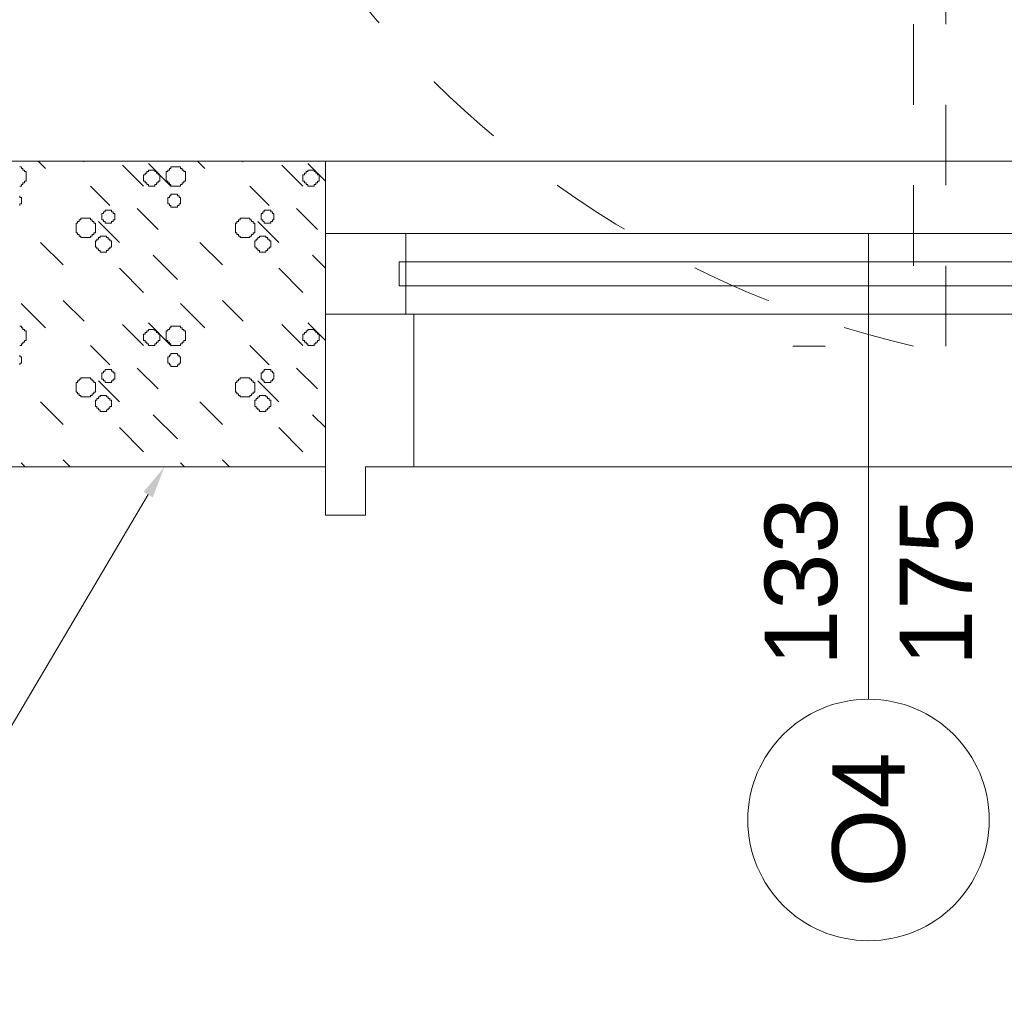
# Model space of a CAD drawing. Header units: millimetres. Extents: x -2274 to 12297, y -16157 to 26321.
# Tile 86 of 256: x -1888 to -1766, y -3863 to -3741. Entities that reach past the tile are written whole.
import ezdxf
from ezdxf.enums import TextEntityAlignment as Align

# ---------------------------------------------------------------- set-up
doc = ezdxf.new("R2010")
doc.units = ezdxf.units.MM
doc.linetypes.add('4002', pattern=[2, 1, -1])
for name, color, linetype in [('- niebieska cienka - izolacja', 120, 'Continuous'), ('- niebieska gruba', 161, 'Continuous'), ('PROJEKTOWANE', 5, 'Continuous')]:
    doc.layers.add(name, color=color, linetype=linetype)
doc.layers.add('DO USU', color=7, linetype='Continuous', true_color=0x969696)
doc.styles.add('ARIAL', font='arial.ttf', dxfattribs={"height": 0.5})

msp = doc.modelspace()

# ---------------------------------------------------------------- linework, layer by layer
at = {"layer": '- niebieska cienka - izolacja', "color": 253, "linetype": 'Continuous', "lineweight": 13}
for p, q in [((-1885.71, -3759), (-1884.8, -3759.91)), ((-1885.71, -3759), (-1884.8, -3759.91)), ((-1880.11, -3759), (-1880, -3759.11)), ((-1880.11, -3759), (-1880, -3759.11)), ((-1872, -3759.31), (-1869.2, -3762.11)), ((-1872, -3759.31), (-1869.2, -3762.11)), ((-1865.91, -3759), (-1865, -3759.91)), ((-1865.91, -3759), (-1865, -3759.91)), ((-1860.31, -3759), (-1860.2, -3759.11)), ((-1860.31, -3759), (-1860.2, -3759.11)), ((-1852.2, -3759.31), (-1850, -3761.51)), ((-1852.2, -3759.31), (-1850, -3761.51)), ((-1887.99, -3759.71), (-1887.79, -3759.71)), ((-1887.79, -3759.91), (-1887.79, -3759.71)), ((-1887.79, -3759.91), (-1887.59, -3759.91)), ((-1887.59, -3760.11), (-1887.59, -3759.91)), ((-1887.59, -3760.11), (-1887.39, -3760.11)), ((-1887.39, -3760.31), (-1887.39, -3760.11)), ((-1887.39, -3760.31), (-1887.19, -3760.31)), ((-1887.19, -3760.51), (-1887.19, -3760.31)), ((-1887.19, -3760.71), (-1887.19, -3760.51)), ((-1875.2, -3759.51), (-1872.6, -3762.11)), ((-1875.2, -3759.51), (-1872.6, -3762.11)), ((-1872.39, -3760.71), (-1872.39, -3760.51)), ((-1872.39, -3760.51), (-1872.19, -3760.51)), ((-1872.19, -3760.31), (-1871.99, -3760.31)), ((-1872.19, -3760.51), (-1872.19, -3760.31)), ((-1871.99, -3760.11), (-1871.79, -3760.11)), ((-1871.99, -3760.31), (-1871.99, -3760.11)), ((-1871.79, -3760.11), (-1871.59, -3760.11)), ((-1871.59, -3760.11), (-1871.39, -3760.11)), ((-1871.39, -3760.11), (-1871.19, -3760.11)), ((-1871.19, -3760.31), (-1871.19, -3760.11)), ((-1871.19, -3760.31), (-1870.99, -3760.31)), ((-1870.99, -3760.51), (-1870.99, -3760.31)), ((-1870.99, -3760.51), (-1870.79, -3760.51)), ((-1870.79, -3760.71), (-1870.79, -3760.51)), ((-1869.79, -3760.51), (-1869.79, -3760.31)), ((-1869.79, -3760.31), (-1869.59, -3760.31)), ((-1869.79, -3760.71), (-1869.79, -3760.51)), ((-1869.59, -3760.31), (-1869.59, -3760.11)), ((-1869.59, -3760.11), (-1869.39, -3760.11)), ((-1869.39, -3760.11), (-1869.39, -3759.91)), ((-1869.39, -3759.91), (-1869.19, -3759.91)), ((-1869.19, -3759.91), (-1869.19, -3759.71)), ((-1869.19, -3759.71), (-1868.99, -3759.71)), ((-1868.99, -3759.71), (-1868.79, -3759.71)), ((-1868.79, -3759.71), (-1868.59, -3759.71)), ((-1868.59, -3759.71), (-1868.39, -3759.71)), ((-1868.39, -3759.71), (-1868.19, -3759.71)), ((-1868.19, -3759.71), (-1867.99, -3759.71)), ((-1867.99, -3759.91), (-1867.99, -3759.71)), ((-1867.99, -3759.91), (-1867.79, -3759.91)), ((-1867.79, -3760.11), (-1867.79, -3759.91)), ((-1867.79, -3760.11), (-1867.59, -3760.11)), ((-1867.59, -3760.31), (-1867.59, -3760.11)), ((-1867.59, -3760.31), (-1867.39, -3760.31)), ((-1867.39, -3760.51), (-1867.39, -3760.31)), ((-1867.39, -3760.71), (-1867.39, -3760.51)), ((-1855.4, -3759.51), (-1852.8, -3762.11)), ((-1855.4, -3759.51), (-1852.8, -3762.11)), ((-1852.59, -3760.71), (-1852.59, -3760.51)), ((-1852.59, -3760.51), (-1852.39, -3760.51)), ((-1852.39, -3760.31), (-1852.19, -3760.31)), ((-1852.39, -3760.51), (-1852.39, -3760.31)), ((-1852.19, -3760.11), (-1851.99, -3760.11)), ((-1852.19, -3760.31), (-1852.19, -3760.11)), ((-1851.99, -3760.11), (-1851.79, -3760.11)), ((-1851.79, -3760.11), (-1851.59, -3760.11)), ((-1851.59, -3760.11), (-1851.39, -3760.11)), ((-1851.39, -3760.31), (-1851.39, -3760.11)), ((-1851.39, -3760.31), (-1851.19, -3760.31)), ((-1851.19, -3760.51), (-1851.19, -3760.31)), ((-1851.19, -3760.51), (-1850.99, -3760.51)), ((-1850.99, -3760.71), (-1850.99, -3760.51)), ((-1887.59, -3761.71), (-1887.39, -3761.71)), ((-1887.59, -3761.91), (-1887.59, -3761.71)), ((-1887.39, -3761.51), (-1887.19, -3761.51)), ((-1887.39, -3761.71), (-1887.39, -3761.51)), ((-1887.19, -3760.91), (-1887.19, -3760.71)), ((-1887.19, -3761.11), (-1887.19, -3760.91)), ((-1887.19, -3761.31), (-1887.19, -3761.11)), ((-1887.19, -3761.51), (-1887.19, -3761.31)), ((-1872.59, -3760.71), (-1872.39, -3760.71)), ((-1872.59, -3760.91), (-1872.59, -3760.71)), ((-1872.59, -3761.11), (-1872.59, -3760.91)), ((-1872.59, -3761.31), (-1872.59, -3761.11)), ((-1872.59, -3761.51), (-1872.59, -3761.31)), ((-1872.59, -3761.51), (-1872.39, -3761.51)), ((-1872.39, -3761.71), (-1872.39, -3761.51)), ((-1872.39, -3761.71), (-1872.19, -3761.71)), ((-1872.19, -3761.91), (-1872.19, -3761.71)), ((-1870.99, -3761.91), (-1870.99, -3761.71)), ((-1870.99, -3761.71), (-1870.79, -3761.71)), ((-1870.79, -3760.71), (-1870.59, -3760.71)), ((-1870.79, -3761.71), (-1870.79, -3761.51)), ((-1870.79, -3761.51), (-1870.59, -3761.51)), ((-1870.59, -3760.91), (-1870.59, -3760.71)), ((-1870.59, -3761.11), (-1870.59, -3760.91)), ((-1870.59, -3761.31), (-1870.59, -3761.11)), ((-1870.59, -3761.51), (-1870.59, -3761.31)), ((-1869.79, -3760.91), (-1869.79, -3760.71)), ((-1869.79, -3761.11), (-1869.79, -3760.91)), ((-1869.79, -3761.31), (-1869.79, -3761.11)), ((-1869.79, -3761.51), (-1869.79, -3761.31)), ((-1869.79, -3761.51), (-1869.59, -3761.51)), ((-1869.59, -3761.71), (-1869.59, -3761.51)), ((-1869.59, -3761.71), (-1869.39, -3761.71)), ((-1869.39, -3761.91), (-1869.39, -3761.71)), ((-1867.79, -3761.71), (-1867.59, -3761.71)), ((-1867.79, -3761.91), (-1867.79, -3761.71)), ((-1867.59, -3761.51), (-1867.39, -3761.51)), ((-1867.59, -3761.71), (-1867.59, -3761.51)), ((-1867.39, -3760.91), (-1867.39, -3760.71)), ((-1867.39, -3761.11), (-1867.39, -3760.91)), ((-1867.39, -3761.31), (-1867.39, -3761.11)), ((-1867.39, -3761.51), (-1867.39, -3761.31)), ((-1852.79, -3760.71), (-1852.59, -3760.71)), ((-1852.79, -3760.91), (-1852.79, -3760.71)), ((-1852.79, -3761.11), (-1852.79, -3760.91)), ((-1852.79, -3761.31), (-1852.79, -3761.11)), ((-1852.79, -3761.51), (-1852.79, -3761.31)), ((-1852.79, -3761.51), (-1852.59, -3761.51)), ((-1852.59, -3761.71), (-1852.59, -3761.51)), ((-1852.59, -3761.71), (-1852.39, -3761.71)), ((-1852.39, -3761.91), (-1852.39, -3761.71)), ((-1851.19, -3761.91), (-1851.19, -3761.71)), ((-1851.19, -3761.71), (-1850.99, -3761.71)), ((-1850.99, -3760.71), (-1850.79, -3760.71)), ((-1850.99, -3761.71), (-1850.99, -3761.51)), ((-1850.99, -3761.51), (-1850.79, -3761.51)), ((-1850.79, -3760.91), (-1850.79, -3760.71)), ((-1850.79, -3761.11), (-1850.79, -3760.91)), ((-1850.79, -3761.31), (-1850.79, -3761.11)), ((-1850.79, -3761.51), (-1850.79, -3761.31)), ((-1887.99, -3762.11), (-1887.79, -3762.11)), ((-1887.79, -3761.91), (-1887.59, -3761.91)), ((-1887.79, -3762.11), (-1887.79, -3761.91)), ((-1879.2, -3762.11), (-1876.8, -3764.51)), ((-1879.2, -3762.11), (-1876.8, -3764.51)), ((-1872.19, -3761.91), (-1871.99, -3761.91)), ((-1871.99, -3762.11), (-1871.99, -3761.91)), ((-1871.99, -3762.11), (-1871.79, -3762.11)), ((-1871.79, -3762.11), (-1871.59, -3762.11)), ((-1871.59, -3762.11), (-1871.39, -3762.11)), ((-1871.39, -3762.11), (-1871.19, -3762.11)), ((-1871.19, -3762.11), (-1871.19, -3761.91)), ((-1871.19, -3761.91), (-1870.99, -3761.91)), ((-1869.39, -3761.91), (-1869.19, -3761.91)), ((-1869.19, -3762.11), (-1869.19, -3761.91)), ((-1869.19, -3762.11), (-1868.99, -3762.11)), ((-1868.99, -3762.11), (-1868.79, -3762.11)), ((-1868.79, -3762.11), (-1868.59, -3762.11)), ((-1868.59, -3762.11), (-1868.39, -3762.11)), ((-1868.39, -3762.11), (-1868.19, -3762.11)), ((-1868.19, -3762.11), (-1867.99, -3762.11)), ((-1867.99, -3761.91), (-1867.79, -3761.91)), ((-1867.99, -3762.11), (-1867.99, -3761.91)), ((-1859.4, -3762.11), (-1857, -3764.51)), ((-1859.4, -3762.11), (-1857, -3764.51)), ((-1852.39, -3761.91), (-1852.19, -3761.91)), ((-1852.19, -3762.11), (-1852.19, -3761.91)), ((-1852.19, -3762.11), (-1851.99, -3762.11)), ((-1851.99, -3762.11), (-1851.79, -3762.11)), ((-1851.79, -3762.11), (-1851.59, -3762.11)), ((-1851.59, -3762.11), (-1851.39, -3762.11)), ((-1851.39, -3762.11), (-1851.39, -3761.91)), ((-1851.39, -3761.91), (-1851.19, -3761.91)), ((-1887.99, -3763.51), (-1887.99, -3763.31)), ((-1887.99, -3763.51), (-1887.79, -3763.51)), ((-1887.79, -3763.71), (-1887.79, -3763.51)), ((-1887.79, -3763.91), (-1887.79, -3763.71)), ((-1887.79, -3764.11), (-1887.79, -3763.91)), ((-1887.79, -3764.31), (-1887.79, -3764.11)), ((-1869.59, -3763.71), (-1869.59, -3763.51)), ((-1869.59, -3763.51), (-1869.39, -3763.51)), ((-1869.59, -3763.91), (-1869.59, -3763.71)), ((-1869.59, -3764.11), (-1869.59, -3763.91)), ((-1869.59, -3764.31), (-1869.59, -3764.11)), ((-1869.39, -3763.31), (-1869.19, -3763.31)), ((-1869.39, -3763.51), (-1869.39, -3763.31)), ((-1869.19, -3763.31), (-1869.19, -3763.11)), ((-1869.19, -3763.11), (-1868.99, -3763.11)), ((-1868.99, -3763.11), (-1868.79, -3763.11)), ((-1868.79, -3763.11), (-1868.59, -3763.11)), ((-1868.59, -3763.11), (-1868.39, -3763.11)), ((-1868.39, -3763.31), (-1868.39, -3763.11)), ((-1868.39, -3763.31), (-1868.19, -3763.31)), ((-1868.19, -3763.51), (-1868.19, -3763.31)), ((-1868.19, -3763.51), (-1867.99, -3763.51)), ((-1867.99, -3763.71), (-1867.99, -3763.51)), ((-1867.99, -3763.91), (-1867.99, -3763.71)), ((-1867.99, -3764.11), (-1867.99, -3763.91)), ((-1867.99, -3764.31), (-1867.99, -3764.11)), ((-1887.99, -3764.31), (-1887.79, -3764.31)), ((-1887.99, -3764.51), (-1887.99, -3764.31)), ((-1877.59, -3765.31), (-1877.39, -3765.31)), ((-1877.59, -3765.51), (-1877.59, -3765.31)), ((-1877.39, -3765.31), (-1877.39, -3765.11)), ((-1877.39, -3765.11), (-1877.19, -3765.11)), ((-1877.19, -3765.11), (-1876.99, -3765.11)), ((-1876.99, -3765.11), (-1876.79, -3765.11)), ((-1876.79, -3765.11), (-1876.59, -3765.11)), ((-1876.59, -3765.31), (-1876.59, -3765.11)), ((-1876.59, -3765.31), (-1876.39, -3765.31)), ((-1876.39, -3765.51), (-1876.39, -3765.31)), ((-1873.4, -3764.91), (-1870.8, -3767.51)), ((-1873.4, -3764.91), (-1870.8, -3767.51)), ((-1869.59, -3764.31), (-1869.39, -3764.31)), ((-1869.39, -3764.51), (-1869.39, -3764.31)), ((-1869.39, -3764.51), (-1869.19, -3764.51)), ((-1869.19, -3764.71), (-1869.19, -3764.51)), ((-1869.19, -3764.71), (-1868.99, -3764.71)), ((-1868.99, -3764.71), (-1868.79, -3764.71)), ((-1868.79, -3764.71), (-1868.59, -3764.71)), ((-1868.59, -3764.71), (-1868.39, -3764.71)), ((-1868.39, -3764.51), (-1868.19, -3764.51)), ((-1868.39, -3764.71), (-1868.39, -3764.51)), ((-1868.19, -3764.31), (-1867.99, -3764.31)), ((-1868.19, -3764.51), (-1868.19, -3764.31)), ((-1857.79, -3765.31), (-1857.59, -3765.31)), ((-1857.79, -3765.51), (-1857.79, -3765.31)), ((-1857.59, -3765.31), (-1857.59, -3765.11)), ((-1857.59, -3765.11), (-1857.39, -3765.11)), ((-1857.39, -3765.11), (-1857.19, -3765.11)), ((-1857.19, -3765.11), (-1856.99, -3765.11)), ((-1856.99, -3765.11), (-1856.79, -3765.11)), ((-1856.79, -3765.31), (-1856.79, -3765.11)), ((-1856.79, -3765.31), (-1856.59, -3765.31)), ((-1856.59, -3765.51), (-1856.59, -3765.31)), ((-1853.6, -3764.91), (-1851, -3767.51)), ((-1853.6, -3764.91), (-1851, -3767.51)), ((-1880.79, -3766.71), (-1880.79, -3766.51)), ((-1880.79, -3766.51), (-1880.59, -3766.51)), ((-1880.59, -3766.51), (-1880.59, -3766.31)), ((-1880.59, -3766.31), (-1880.39, -3766.31)), ((-1880.39, -3766.31), (-1880.39, -3766.11)), ((-1880.39, -3766.11), (-1880.19, -3766.11)), ((-1880.19, -3766.11), (-1879.99, -3766.11)), ((-1879.99, -3766.11), (-1879.79, -3766.11)), ((-1879.79, -3766.11), (-1879.59, -3766.11)), ((-1879.59, -3766.11), (-1879.39, -3766.11)), ((-1879.39, -3766.11), (-1879.19, -3766.11)), ((-1879.19, -3766.31), (-1879.19, -3766.11)), ((-1879.19, -3766.31), (-1878.99, -3766.31)), ((-1878.99, -3766.51), (-1878.99, -3766.31)), ((-1878.99, -3766.51), (-1878.79, -3766.51)), ((-1878.79, -3766.71), (-1878.79, -3766.51)), ((-1878.2, -3766.51), (-1875.6, -3769.11)), ((-1878.2, -3766.51), (-1875.6, -3769.11)), ((-1877.79, -3765.71), (-1877.79, -3765.51)), ((-1877.79, -3765.51), (-1877.59, -3765.51)), ((-1877.79, -3765.91), (-1877.79, -3765.71)), ((-1877.79, -3766.11), (-1877.79, -3765.91)), ((-1877.79, -3766.31), (-1877.79, -3766.11)), ((-1877.79, -3766.31), (-1877.59, -3766.31)), ((-1877.59, -3766.51), (-1877.59, -3766.31)), ((-1877.59, -3766.51), (-1877.39, -3766.51)), ((-1877.39, -3766.71), (-1877.39, -3766.51)), ((-1876.59, -3766.51), (-1876.39, -3766.51)), ((-1876.59, -3766.71), (-1876.59, -3766.51)), ((-1876.39, -3765.51), (-1876.19, -3765.51)), ((-1876.39, -3766.31), (-1876.19, -3766.31)), ((-1876.39, -3766.51), (-1876.39, -3766.31)), ((-1876.19, -3765.71), (-1876.19, -3765.51)), ((-1876.19, -3765.91), (-1876.19, -3765.71)), ((-1876.19, -3766.11), (-1876.19, -3765.91)), ((-1876.19, -3766.31), (-1876.19, -3766.11)), ((-1860.99, -3766.71), (-1860.99, -3766.51)), ((-1860.99, -3766.51), (-1860.79, -3766.51)), ((-1860.79, -3766.51), (-1860.79, -3766.31)), ((-1860.79, -3766.31), (-1860.59, -3766.31)), ((-1860.59, -3766.31), (-1860.59, -3766.11)), ((-1860.59, -3766.11), (-1860.39, -3766.11)), ((-1860.39, -3766.11), (-1860.19, -3766.11)), ((-1860.19, -3766.11), (-1859.99, -3766.11)), ((-1859.99, -3766.11), (-1859.79, -3766.11)), ((-1859.79, -3766.11), (-1859.59, -3766.11)), ((-1859.59, -3766.11), (-1859.39, -3766.11)), ((-1859.39, -3766.31), (-1859.39, -3766.11)), ((-1859.39, -3766.31), (-1859.19, -3766.31)), ((-1859.19, -3766.51), (-1859.19, -3766.31)), ((-1859.19, -3766.51), (-1858.99, -3766.51)), ((-1858.99, -3766.71), (-1858.99, -3766.51)), ((-1858.4, -3766.51), (-1855.8, -3769.11)), ((-1858.4, -3766.51), (-1855.8, -3769.11)), ((-1857.99, -3765.71), (-1857.99, -3765.51)), ((-1857.99, -3765.51), (-1857.79, -3765.51)), ((-1857.99, -3765.91), (-1857.99, -3765.71)), ((-1857.99, -3766.11), (-1857.99, -3765.91)), ((-1857.99, -3766.31), (-1857.99, -3766.11)), ((-1857.99, -3766.31), (-1857.79, -3766.31)), ((-1857.79, -3766.51), (-1857.79, -3766.31)), ((-1857.79, -3766.51), (-1857.59, -3766.51)), ((-1857.59, -3766.71), (-1857.59, -3766.51)), ((-1856.79, -3766.51), (-1856.59, -3766.51)), ((-1856.79, -3766.71), (-1856.79, -3766.51)), ((-1856.59, -3765.51), (-1856.39, -3765.51)), ((-1856.59, -3766.31), (-1856.39, -3766.31)), ((-1856.59, -3766.51), (-1856.59, -3766.31)), ((-1856.39, -3765.71), (-1856.39, -3765.51)), ((-1856.39, -3765.91), (-1856.39, -3765.71)), ((-1856.39, -3766.11), (-1856.39, -3765.91)), ((-1856.39, -3766.31), (-1856.39, -3766.11)), ((-1880.99, -3766.91), (-1880.99, -3766.71)), ((-1880.99, -3766.71), (-1880.79, -3766.71)), ((-1880.99, -3767.11), (-1880.99, -3766.91)), ((-1880.99, -3767.31), (-1880.99, -3767.11)), ((-1880.99, -3767.51), (-1880.99, -3767.31)), ((-1880.99, -3767.71), (-1880.99, -3767.51)), ((-1880.99, -3767.91), (-1880.99, -3767.71)), ((-1880.99, -3767.91), (-1880.79, -3767.91)), ((-1880.79, -3768.11), (-1880.79, -3767.91)), ((-1878.79, -3766.71), (-1878.59, -3766.71)), ((-1878.79, -3767.91), (-1878.59, -3767.91)), ((-1878.79, -3768.11), (-1878.79, -3767.91)), ((-1878.59, -3766.91), (-1878.59, -3766.71)), ((-1878.59, -3767.11), (-1878.59, -3766.91)), ((-1878.59, -3767.31), (-1878.59, -3767.11)), ((-1878.59, -3767.51), (-1878.59, -3767.31)), ((-1878.59, -3767.71), (-1878.59, -3767.51)), ((-1878.59, -3767.91), (-1878.59, -3767.71)), ((-1877.39, -3766.71), (-1877.19, -3766.71)), ((-1877.19, -3766.71), (-1876.99, -3766.71)), ((-1876.99, -3766.71), (-1876.79, -3766.71)), ((-1876.79, -3766.71), (-1876.59, -3766.71)), ((-1861.19, -3766.91), (-1861.19, -3766.71)), ((-1861.19, -3766.71), (-1860.99, -3766.71)), ((-1861.19, -3767.11), (-1861.19, -3766.91)), ((-1861.19, -3767.31), (-1861.19, -3767.11)), ((-1861.19, -3767.51), (-1861.19, -3767.31)), ((-1861.19, -3767.71), (-1861.19, -3767.51)), ((-1861.19, -3767.91), (-1861.19, -3767.71)), ((-1861.19, -3767.91), (-1860.99, -3767.91)), ((-1860.99, -3768.11), (-1860.99, -3767.91)), ((-1858.99, -3766.71), (-1858.79, -3766.71)), ((-1858.99, -3767.91), (-1858.79, -3767.91)), ((-1858.99, -3768.11), (-1858.99, -3767.91)), ((-1858.79, -3766.91), (-1858.79, -3766.71)), ((-1858.79, -3767.11), (-1858.79, -3766.91)), ((-1858.79, -3767.31), (-1858.79, -3767.11)), ((-1858.79, -3767.51), (-1858.79, -3767.31)), ((-1858.79, -3767.71), (-1858.79, -3767.51)), ((-1858.79, -3767.91), (-1858.79, -3767.71)), ((-1857.59, -3766.71), (-1857.39, -3766.71)), ((-1857.39, -3766.71), (-1857.19, -3766.71)), ((-1857.19, -3766.71), (-1856.99, -3766.71)), ((-1856.99, -3766.71), (-1856.79, -3766.71)), ((-1885.4, -3769.11), (-1882.6, -3771.91)), ((-1885.4, -3769.11), (-1882.6, -3771.91)), ((-1880.79, -3768.11), (-1880.59, -3768.11)), ((-1880.59, -3768.31), (-1880.59, -3768.11)), ((-1880.59, -3768.31), (-1880.39, -3768.31)), ((-1880.39, -3768.51), (-1880.39, -3768.31)), ((-1880.39, -3768.51), (-1880.19, -3768.51)), ((-1880.19, -3768.51), (-1879.99, -3768.51)), ((-1879.99, -3768.51), (-1879.79, -3768.51)), ((-1879.79, -3768.51), (-1879.59, -3768.51)), ((-1879.59, -3768.51), (-1879.39, -3768.51)), ((-1879.39, -3768.51), (-1879.19, -3768.51)), ((-1879.19, -3768.31), (-1878.99, -3768.31)), ((-1879.19, -3768.51), (-1879.19, -3768.31)), ((-1878.99, -3768.11), (-1878.79, -3768.11)), ((-1878.99, -3768.31), (-1878.99, -3768.11)), ((-1878.59, -3768.91), (-1878.39, -3768.91)), ((-1878.59, -3769.11), (-1878.59, -3768.91)), ((-1878.59, -3769.31), (-1878.59, -3769.11)), ((-1878.39, -3768.91), (-1878.39, -3768.71)), ((-1878.39, -3768.71), (-1878.19, -3768.71)), ((-1878.19, -3768.51), (-1877.99, -3768.51)), ((-1878.19, -3768.71), (-1878.19, -3768.51)), ((-1877.99, -3768.31), (-1877.79, -3768.31)), ((-1877.99, -3768.51), (-1877.99, -3768.31)), ((-1877.79, -3768.31), (-1877.59, -3768.31)), ((-1877.59, -3768.31), (-1877.39, -3768.31)), ((-1877.39, -3768.31), (-1877.19, -3768.31)), ((-1877.19, -3768.51), (-1877.19, -3768.31)), ((-1877.19, -3768.51), (-1876.99, -3768.51)), ((-1876.99, -3768.71), (-1876.99, -3768.51)), ((-1876.99, -3768.71), (-1876.79, -3768.71)), ((-1876.79, -3768.91), (-1876.79, -3768.71)), ((-1876.79, -3768.91), (-1876.59, -3768.91)), ((-1876.59, -3769.11), (-1876.59, -3768.91)), ((-1876.59, -3769.31), (-1876.59, -3769.11)), ((-1865.6, -3769.11), (-1862.8, -3771.91)), ((-1865.6, -3769.11), (-1862.8, -3771.91)), ((-1860.99, -3768.11), (-1860.79, -3768.11)), ((-1860.79, -3768.31), (-1860.79, -3768.11)), ((-1860.79, -3768.31), (-1860.59, -3768.31)), ((-1860.59, -3768.51), (-1860.59, -3768.31)), ((-1860.59, -3768.51), (-1860.39, -3768.51)), ((-1860.39, -3768.51), (-1860.19, -3768.51)), ((-1860.19, -3768.51), (-1859.99, -3768.51)), ((-1859.99, -3768.51), (-1859.79, -3768.51)), ((-1859.79, -3768.51), (-1859.59, -3768.51)), ((-1859.59, -3768.51), (-1859.39, -3768.51)), ((-1859.39, -3768.31), (-1859.19, -3768.31)), ((-1859.39, -3768.51), (-1859.39, -3768.31)), ((-1859.19, -3768.11), (-1858.99, -3768.11)), ((-1859.19, -3768.31), (-1859.19, -3768.11)), ((-1858.79, -3768.91), (-1858.59, -3768.91)), ((-1858.79, -3769.11), (-1858.79, -3768.91)), ((-1858.79, -3769.31), (-1858.79, -3769.11)), ((-1858.59, -3768.91), (-1858.59, -3768.71)), ((-1858.59, -3768.71), (-1858.39, -3768.71)), ((-1858.39, -3768.51), (-1858.19, -3768.51)), ((-1858.39, -3768.71), (-1858.39, -3768.51)), ((-1858.19, -3768.31), (-1857.99, -3768.31)), ((-1858.19, -3768.51), (-1858.19, -3768.31)), ((-1857.99, -3768.31), (-1857.79, -3768.31)), ((-1857.79, -3768.31), (-1857.59, -3768.31)), ((-1857.59, -3768.31), (-1857.39, -3768.31)), ((-1857.39, -3768.51), (-1857.39, -3768.31)), ((-1857.39, -3768.51), (-1857.19, -3768.51)), ((-1857.19, -3768.71), (-1857.19, -3768.51)), ((-1857.19, -3768.71), (-1856.99, -3768.71)), ((-1856.99, -3768.91), (-1856.99, -3768.71)), ((-1856.99, -3768.91), (-1856.79, -3768.91)), ((-1856.79, -3769.11), (-1856.79, -3768.91)), ((-1856.79, -3769.31), (-1856.79, -3769.11)), ((-1878.59, -3769.51), (-1878.59, -3769.31)), ((-1878.59, -3769.71), (-1878.59, -3769.51)), ((-1878.59, -3769.71), (-1878.39, -3769.71)), ((-1878.39, -3769.91), (-1878.39, -3769.71)), ((-1878.39, -3769.91), (-1878.19, -3769.91)), ((-1878.19, -3770.11), (-1878.19, -3769.91)), ((-1878.19, -3770.11), (-1877.99, -3770.11)), ((-1877.99, -3770.31), (-1877.99, -3770.11)), ((-1877.99, -3770.31), (-1877.79, -3770.31)), ((-1877.79, -3770.31), (-1877.59, -3770.31)), ((-1877.59, -3770.31), (-1877.39, -3770.31)), ((-1877.39, -3770.31), (-1877.19, -3770.31)), ((-1877.19, -3770.31), (-1877.19, -3770.11)), ((-1877.19, -3770.11), (-1876.99, -3770.11)), ((-1876.99, -3770.11), (-1876.99, -3769.91)), ((-1876.99, -3769.91), (-1876.79, -3769.91)), ((-1876.79, -3769.91), (-1876.79, -3769.71)), ((-1876.79, -3769.71), (-1876.59, -3769.71)), ((-1876.59, -3769.51), (-1876.59, -3769.31)), ((-1876.59, -3769.71), (-1876.59, -3769.51)), ((-1858.79, -3769.51), (-1858.79, -3769.31)), ((-1858.79, -3769.71), (-1858.79, -3769.51)), ((-1858.79, -3769.71), (-1858.59, -3769.71)), ((-1858.59, -3769.91), (-1858.59, -3769.71)), ((-1858.59, -3769.91), (-1858.39, -3769.91)), ((-1858.39, -3770.11), (-1858.39, -3769.91)), ((-1858.39, -3770.11), (-1858.19, -3770.11)), ((-1858.19, -3770.31), (-1858.19, -3770.11)), ((-1858.19, -3770.31), (-1857.99, -3770.31)), ((-1857.99, -3770.31), (-1857.79, -3770.31)), ((-1857.79, -3770.31), (-1857.59, -3770.31)), ((-1857.59, -3770.31), (-1857.39, -3770.31)), ((-1857.39, -3770.31), (-1857.39, -3770.11)), ((-1857.39, -3770.11), (-1857.19, -3770.11)), ((-1857.19, -3770.11), (-1857.19, -3769.91)), ((-1857.19, -3769.91), (-1856.99, -3769.91)), ((-1856.99, -3769.91), (-1856.99, -3769.71)), ((-1856.99, -3769.71), (-1856.79, -3769.71)), ((-1856.79, -3769.51), (-1856.79, -3769.31)), ((-1856.79, -3769.71), (-1856.79, -3769.51)), ((-1871.4, -3770.71), (-1868.4, -3773.71)), ((-1871.4, -3770.71), (-1868.4, -3773.71)), ((-1851.6, -3770.71), (-1850, -3772.31)), ((-1851.6, -3770.71), (-1850, -3772.31)), ((-1875.6, -3772.31), (-1872.6, -3775.31)), ((-1875.6, -3772.31), (-1872.6, -3775.31)), ((-1855.8, -3772.31), (-1852.8, -3775.31)), ((-1855.8, -3772.31), (-1852.8, -3775.31)), ((-1882.6, -3776.31), (-1880, -3778.91)), ((-1882.6, -3776.31), (-1880, -3778.91)), ((-1862.8, -3776.31), (-1860.2, -3778.91)), ((-1862.8, -3776.31), (-1860.2, -3778.91)), ((-1887.8, -3776.71), (-1884.8, -3779.71)), ((-1887.8, -3776.71), (-1884.8, -3779.71)), ((-1868, -3776.71), (-1865, -3779.71)), ((-1868, -3776.71), (-1865, -3779.71)), ((-1887.99, -3779.51), (-1887.79, -3779.51)), ((-1887.79, -3779.71), (-1887.79, -3779.51)), ((-1887.79, -3779.71), (-1887.59, -3779.71)), ((-1887.59, -3779.91), (-1887.59, -3779.71)), ((-1887.59, -3779.91), (-1887.39, -3779.91)), ((-1887.39, -3780.11), (-1887.39, -3779.91)), ((-1887.39, -3780.11), (-1887.19, -3780.11)), ((-1887.19, -3780.31), (-1887.19, -3780.11)), ((-1875.2, -3779.31), (-1872.6, -3781.91)), ((-1875.2, -3779.31), (-1872.6, -3781.91)), ((-1872.19, -3780.11), (-1871.99, -3780.11)), ((-1872.19, -3780.31), (-1872.19, -3780.11)), ((-1872, -3779.11), (-1869.2, -3781.91)), ((-1872, -3779.11), (-1869.2, -3781.91)), ((-1871.99, -3779.91), (-1871.79, -3779.91)), ((-1871.99, -3780.11), (-1871.99, -3779.91)), ((-1871.79, -3779.91), (-1871.59, -3779.91)), ((-1871.59, -3779.91), (-1871.39, -3779.91)), ((-1871.39, -3779.91), (-1871.19, -3779.91)), ((-1871.19, -3780.11), (-1871.19, -3779.91)), ((-1871.19, -3780.11), (-1870.99, -3780.11)), ((-1870.99, -3780.31), (-1870.99, -3780.11)), ((-1869.79, -3780.31), (-1869.79, -3780.11)), ((-1869.79, -3780.11), (-1869.59, -3780.11)), ((-1869.59, -3780.11), (-1869.59, -3779.91)), ((-1869.59, -3779.91), (-1869.39, -3779.91)), ((-1869.39, -3779.91), (-1869.39, -3779.71)), ((-1869.39, -3779.71), (-1869.19, -3779.71)), ((-1869.19, -3779.71), (-1869.19, -3779.51)), ((-1869.19, -3779.51), (-1868.99, -3779.51)), ((-1868.99, -3779.51), (-1868.79, -3779.51)), ((-1868.79, -3779.51), (-1868.59, -3779.51)), ((-1868.59, -3779.51), (-1868.39, -3779.51)), ((-1868.39, -3779.51), (-1868.19, -3779.51)), ((-1868.19, -3779.51), (-1867.99, -3779.51)), ((-1867.99, -3779.71), (-1867.99, -3779.51)), ((-1867.99, -3779.71), (-1867.79, -3779.71)), ((-1867.79, -3779.91), (-1867.79, -3779.71)), ((-1867.79, -3779.91), (-1867.59, -3779.91)), ((-1867.59, -3780.11), (-1867.59, -3779.91)), ((-1867.59, -3780.11), (-1867.39, -3780.11)), ((-1867.39, -3780.31), (-1867.39, -3780.11)), ((-1855.4, -3779.31), (-1852.8, -3781.91)), ((-1855.4, -3779.31), (-1852.8, -3781.91)), ((-1852.39, -3780.11), (-1852.19, -3780.11)), ((-1852.39, -3780.31), (-1852.39, -3780.11)), ((-1852.2, -3779.11), (-1850, -3781.31)), ((-1852.2, -3779.11), (-1850, -3781.31)), ((-1852.19, -3779.91), (-1851.99, -3779.91)), ((-1852.19, -3780.11), (-1852.19, -3779.91)), ((-1851.99, -3779.91), (-1851.79, -3779.91)), ((-1851.79, -3779.91), (-1851.59, -3779.91)), ((-1851.59, -3779.91), (-1851.39, -3779.91)), ((-1851.39, -3780.11), (-1851.39, -3779.91)), ((-1851.39, -3780.11), (-1851.19, -3780.11)), ((-1851.19, -3780.31), (-1851.19, -3780.11)), ((-1887.39, -3781.31), (-1887.19, -3781.31)), ((-1887.39, -3781.51), (-1887.39, -3781.31)), ((-1887.19, -3780.51), (-1887.19, -3780.31)), ((-1887.19, -3780.71), (-1887.19, -3780.51)), ((-1887.19, -3780.91), (-1887.19, -3780.71)), ((-1887.19, -3781.11), (-1887.19, -3780.91)), ((-1887.19, -3781.31), (-1887.19, -3781.11)), ((-1872.59, -3780.51), (-1872.39, -3780.51)), ((-1872.59, -3780.71), (-1872.59, -3780.51)), ((-1872.59, -3780.91), (-1872.59, -3780.71)), ((-1872.59, -3781.11), (-1872.59, -3780.91)), ((-1872.59, -3781.31), (-1872.59, -3781.11)), ((-1872.59, -3781.31), (-1872.39, -3781.31)), ((-1872.39, -3780.51), (-1872.39, -3780.31)), ((-1872.39, -3780.31), (-1872.19, -3780.31)), ((-1872.39, -3781.51), (-1872.39, -3781.31)), ((-1870.99, -3780.31), (-1870.79, -3780.31)), ((-1870.79, -3780.51), (-1870.79, -3780.31)), ((-1870.79, -3780.51), (-1870.59, -3780.51)), ((-1870.79, -3781.51), (-1870.79, -3781.31)), ((-1870.79, -3781.31), (-1870.59, -3781.31)), ((-1870.59, -3780.71), (-1870.59, -3780.51)), ((-1870.59, -3780.91), (-1870.59, -3780.71)), ((-1870.59, -3781.11), (-1870.59, -3780.91)), ((-1870.59, -3781.31), (-1870.59, -3781.11)), ((-1869.79, -3780.51), (-1869.79, -3780.31)), ((-1869.79, -3780.71), (-1869.79, -3780.51)), ((-1869.79, -3780.91), (-1869.79, -3780.71)), ((-1869.79, -3781.11), (-1869.79, -3780.91)), ((-1869.79, -3781.31), (-1869.79, -3781.11)), ((-1869.79, -3781.31), (-1869.59, -3781.31)), ((-1869.59, -3781.51), (-1869.59, -3781.31)), ((-1867.59, -3781.31), (-1867.39, -3781.31)), ((-1867.59, -3781.51), (-1867.59, -3781.31)), ((-1867.39, -3780.51), (-1867.39, -3780.31)), ((-1867.39, -3780.71), (-1867.39, -3780.51)), ((-1867.39, -3780.91), (-1867.39, -3780.71)), ((-1867.39, -3781.11), (-1867.39, -3780.91)), ((-1867.39, -3781.31), (-1867.39, -3781.11)), ((-1852.79, -3780.51), (-1852.59, -3780.51)), ((-1852.79, -3780.71), (-1852.79, -3780.51)), ((-1852.79, -3780.91), (-1852.79, -3780.71)), ((-1852.79, -3781.11), (-1852.79, -3780.91)), ((-1852.79, -3781.31), (-1852.79, -3781.11)), ((-1852.79, -3781.31), (-1852.59, -3781.31)), ((-1852.59, -3780.51), (-1852.59, -3780.31)), ((-1852.59, -3780.31), (-1852.39, -3780.31)), ((-1852.59, -3781.51), (-1852.59, -3781.31)), ((-1851.19, -3780.31), (-1850.99, -3780.31)), ((-1850.99, -3780.51), (-1850.99, -3780.31)), ((-1850.99, -3780.51), (-1850.79, -3780.51)), ((-1850.99, -3781.51), (-1850.99, -3781.31)), ((-1850.99, -3781.31), (-1850.79, -3781.31)), ((-1850.79, -3780.71), (-1850.79, -3780.51)), ((-1850.79, -3780.91), (-1850.79, -3780.71)), ((-1850.79, -3781.11), (-1850.79, -3780.91)), ((-1850.79, -3781.31), (-1850.79, -3781.11)), ((-1887.99, -3781.91), (-1887.79, -3781.91)), ((-1887.79, -3781.71), (-1887.59, -3781.71)), ((-1887.79, -3781.91), (-1887.79, -3781.71)), ((-1887.59, -3781.51), (-1887.39, -3781.51)), ((-1887.59, -3781.71), (-1887.59, -3781.51)), ((-1879.2, -3781.91), (-1876.8, -3784.31)), ((-1879.2, -3781.91), (-1876.8, -3784.31)), ((-1872.39, -3781.51), (-1872.19, -3781.51)), ((-1872.19, -3781.71), (-1872.19, -3781.51)), ((-1872.19, -3781.71), (-1871.99, -3781.71)), ((-1871.99, -3781.91), (-1871.99, -3781.71)), ((-1871.99, -3781.91), (-1871.79, -3781.91)), ((-1871.79, -3781.91), (-1871.59, -3781.91)), ((-1871.59, -3781.91), (-1871.39, -3781.91)), ((-1871.39, -3781.91), (-1871.19, -3781.91)), ((-1871.19, -3781.91), (-1871.19, -3781.71)), ((-1871.19, -3781.71), (-1870.99, -3781.71)), ((-1870.99, -3781.71), (-1870.99, -3781.51)), ((-1870.99, -3781.51), (-1870.79, -3781.51)), ((-1869.59, -3781.51), (-1869.39, -3781.51)), ((-1869.39, -3781.71), (-1869.39, -3781.51)), ((-1869.39, -3781.71), (-1869.19, -3781.71)), ((-1869.19, -3781.91), (-1869.19, -3781.71)), ((-1869.19, -3781.91), (-1868.99, -3781.91)), ((-1868.99, -3781.91), (-1868.79, -3781.91)), ((-1868.79, -3781.91), (-1868.59, -3781.91)), ((-1868.59, -3781.91), (-1868.39, -3781.91)), ((-1868.39, -3781.91), (-1868.19, -3781.91)), ((-1868.19, -3781.91), (-1867.99, -3781.91)), ((-1867.99, -3781.71), (-1867.79, -3781.71)), ((-1867.99, -3781.91), (-1867.99, -3781.71)), ((-1867.79, -3781.51), (-1867.59, -3781.51)), ((-1867.79, -3781.71), (-1867.79, -3781.51)), ((-1859.4, -3781.91), (-1857, -3784.31)), ((-1859.4, -3781.91), (-1857, -3784.31)), ((-1852.59, -3781.51), (-1852.39, -3781.51)), ((-1852.39, -3781.71), (-1852.39, -3781.51)), ((-1852.39, -3781.71), (-1852.19, -3781.71)), ((-1852.19, -3781.91), (-1852.19, -3781.71)), ((-1852.19, -3781.91), (-1851.99, -3781.91)), ((-1851.99, -3781.91), (-1851.79, -3781.91)), ((-1851.79, -3781.91), (-1851.59, -3781.91)), ((-1851.59, -3781.91), (-1851.39, -3781.91)), ((-1851.39, -3781.91), (-1851.39, -3781.71)), ((-1851.39, -3781.71), (-1851.19, -3781.71)), ((-1851.19, -3781.71), (-1851.19, -3781.51)), ((-1851.19, -3781.51), (-1850.99, -3781.51)), ((-1887.99, -3783.31), (-1887.99, -3783.11)), ((-1887.99, -3783.31), (-1887.79, -3783.31)), ((-1887.79, -3783.51), (-1887.79, -3783.31)), ((-1887.79, -3783.71), (-1887.79, -3783.51)), ((-1887.79, -3783.91), (-1887.79, -3783.71)), ((-1869.59, -3783.51), (-1869.59, -3783.31)), ((-1869.59, -3783.31), (-1869.39, -3783.31)), ((-1869.59, -3783.71), (-1869.59, -3783.51)), ((-1869.59, -3783.91), (-1869.59, -3783.71)), ((-1869.39, -3783.11), (-1869.19, -3783.11)), ((-1869.39, -3783.31), (-1869.39, -3783.11)), ((-1869.19, -3783.11), (-1869.19, -3782.91)), ((-1869.19, -3782.91), (-1868.99, -3782.91)), ((-1868.99, -3782.91), (-1868.79, -3782.91)), ((-1868.79, -3782.91), (-1868.59, -3782.91)), ((-1868.59, -3782.91), (-1868.39, -3782.91)), ((-1868.39, -3783.11), (-1868.39, -3782.91)), ((-1868.39, -3783.11), (-1868.19, -3783.11)), ((-1868.19, -3783.31), (-1868.19, -3783.11)), ((-1868.19, -3783.31), (-1867.99, -3783.31)), ((-1867.99, -3783.51), (-1867.99, -3783.31)), ((-1867.99, -3783.71), (-1867.99, -3783.51)), ((-1867.99, -3783.91), (-1867.99, -3783.71)), ((-1887.99, -3784.11), (-1887.79, -3784.11)), ((-1887.99, -3784.31), (-1887.99, -3784.11)), ((-1887.79, -3784.11), (-1887.79, -3783.91)), ((-1877.39, -3785.11), (-1877.39, -3784.91)), ((-1877.39, -3784.91), (-1877.19, -3784.91)), ((-1877.19, -3784.91), (-1876.99, -3784.91)), ((-1876.99, -3784.91), (-1876.79, -3784.91)), ((-1876.79, -3784.91), (-1876.59, -3784.91)), ((-1876.59, -3785.11), (-1876.59, -3784.91)), ((-1873.4, -3784.71), (-1870.8, -3787.31)), ((-1873.4, -3784.71), (-1870.8, -3787.31)), ((-1869.59, -3784.11), (-1869.59, -3783.91)), ((-1869.59, -3784.11), (-1869.39, -3784.11)), ((-1869.39, -3784.31), (-1869.39, -3784.11)), ((-1869.39, -3784.31), (-1869.19, -3784.31)), ((-1869.19, -3784.51), (-1869.19, -3784.31)), ((-1869.19, -3784.51), (-1868.99, -3784.51)), ((-1868.99, -3784.51), (-1868.79, -3784.51)), ((-1868.79, -3784.51), (-1868.59, -3784.51)), ((-1868.59, -3784.51), (-1868.39, -3784.51)), ((-1868.39, -3784.31), (-1868.19, -3784.31)), ((-1868.39, -3784.51), (-1868.39, -3784.31)), ((-1868.19, -3784.11), (-1867.99, -3784.11)), ((-1868.19, -3784.31), (-1868.19, -3784.11)), ((-1867.99, -3784.11), (-1867.99, -3783.91)), ((-1857.59, -3785.11), (-1857.59, -3784.91)), ((-1857.59, -3784.91), (-1857.39, -3784.91)), ((-1857.39, -3784.91), (-1857.19, -3784.91)), ((-1857.19, -3784.91), (-1856.99, -3784.91)), ((-1856.99, -3784.91), (-1856.79, -3784.91)), ((-1856.79, -3785.11), (-1856.79, -3784.91)), ((-1853.6, -3784.71), (-1851, -3787.31)), ((-1853.6, -3784.71), (-1851, -3787.31)), ((-1880.59, -3786.31), (-1880.59, -3786.11)), ((-1880.59, -3786.11), (-1880.39, -3786.11)), ((-1880.39, -3786.11), (-1880.39, -3785.91)), ((-1880.39, -3785.91), (-1880.19, -3785.91)), ((-1880.19, -3785.91), (-1879.99, -3785.91)), ((-1879.99, -3785.91), (-1879.79, -3785.91)), ((-1879.79, -3785.91), (-1879.59, -3785.91)), ((-1879.59, -3785.91), (-1879.39, -3785.91)), ((-1879.39, -3785.91), (-1879.19, -3785.91)), ((-1879.19, -3786.11), (-1879.19, -3785.91)), ((-1879.19, -3786.11), (-1878.99, -3786.11)), ((-1878.99, -3786.31), (-1878.99, -3786.11)), ((-1877.79, -3785.51), (-1877.79, -3785.31)), ((-1877.79, -3785.31), (-1877.59, -3785.31)), ((-1877.79, -3785.71), (-1877.79, -3785.51)), ((-1877.79, -3785.91), (-1877.79, -3785.71)), ((-1877.79, -3786.11), (-1877.79, -3785.91)), ((-1877.79, -3786.11), (-1877.59, -3786.11)), ((-1877.59, -3785.11), (-1877.39, -3785.11)), ((-1877.59, -3785.31), (-1877.59, -3785.11)), ((-1877.59, -3786.31), (-1877.59, -3786.11)), ((-1876.59, -3785.11), (-1876.39, -3785.11)), ((-1876.39, -3785.31), (-1876.39, -3785.11)), ((-1876.39, -3785.31), (-1876.19, -3785.31)), ((-1876.39, -3786.11), (-1876.19, -3786.11)), ((-1876.39, -3786.31), (-1876.39, -3786.11)), ((-1876.19, -3785.51), (-1876.19, -3785.31)), ((-1876.19, -3785.71), (-1876.19, -3785.51)), ((-1876.19, -3785.91), (-1876.19, -3785.71)), ((-1876.19, -3786.11), (-1876.19, -3785.91)), ((-1860.79, -3786.31), (-1860.79, -3786.11)), ((-1860.79, -3786.11), (-1860.59, -3786.11)), ((-1860.59, -3786.11), (-1860.59, -3785.91)), ((-1860.59, -3785.91), (-1860.39, -3785.91)), ((-1860.39, -3785.91), (-1860.19, -3785.91)), ((-1860.19, -3785.91), (-1859.99, -3785.91)), ((-1859.99, -3785.91), (-1859.79, -3785.91)), ((-1859.79, -3785.91), (-1859.59, -3785.91)), ((-1859.59, -3785.91), (-1859.39, -3785.91)), ((-1859.39, -3786.11), (-1859.39, -3785.91)), ((-1859.39, -3786.11), (-1859.19, -3786.11)), ((-1859.19, -3786.31), (-1859.19, -3786.11)), ((-1857.99, -3785.51), (-1857.99, -3785.31)), ((-1857.99, -3785.31), (-1857.79, -3785.31)), ((-1857.99, -3785.71), (-1857.99, -3785.51)), ((-1857.99, -3785.91), (-1857.99, -3785.71)), ((-1857.99, -3786.11), (-1857.99, -3785.91)), ((-1857.99, -3786.11), (-1857.79, -3786.11)), ((-1857.79, -3785.11), (-1857.59, -3785.11)), ((-1857.79, -3785.31), (-1857.79, -3785.11)), ((-1857.79, -3786.31), (-1857.79, -3786.11)), ((-1856.79, -3785.11), (-1856.59, -3785.11)), ((-1856.59, -3785.31), (-1856.59, -3785.11)), ((-1856.59, -3785.31), (-1856.39, -3785.31)), ((-1856.59, -3786.11), (-1856.39, -3786.11)), ((-1856.59, -3786.31), (-1856.59, -3786.11)), ((-1856.39, -3785.51), (-1856.39, -3785.31)), ((-1856.39, -3785.71), (-1856.39, -3785.51)), ((-1856.39, -3785.91), (-1856.39, -3785.71)), ((-1856.39, -3786.11), (-1856.39, -3785.91)), ((-1880.99, -3786.71), (-1880.99, -3786.51)), ((-1880.99, -3786.51), (-1880.79, -3786.51)), ((-1880.99, -3786.91), (-1880.99, -3786.71)), ((-1880.99, -3787.11), (-1880.99, -3786.91)), ((-1880.99, -3787.31), (-1880.99, -3787.11)), ((-1880.99, -3787.51), (-1880.99, -3787.31)), ((-1880.79, -3786.51), (-1880.79, -3786.31)), ((-1880.79, -3786.31), (-1880.59, -3786.31)), ((-1878.99, -3786.31), (-1878.79, -3786.31)), ((-1878.79, -3786.51), (-1878.79, -3786.31)), ((-1878.79, -3786.51), (-1878.59, -3786.51)), ((-1878.59, -3786.71), (-1878.59, -3786.51)), ((-1878.59, -3786.91), (-1878.59, -3786.71)), ((-1878.59, -3787.11), (-1878.59, -3786.91)), ((-1878.59, -3787.31), (-1878.59, -3787.11)), ((-1878.59, -3787.51), (-1878.59, -3787.31)), ((-1878.2, -3786.31), (-1875.6, -3788.91)), ((-1878.2, -3786.31), (-1875.6, -3788.91)), ((-1877.59, -3786.31), (-1877.39, -3786.31)), ((-1877.39, -3786.51), (-1877.39, -3786.31)), ((-1877.39, -3786.51), (-1877.19, -3786.51)), ((-1877.19, -3786.51), (-1876.99, -3786.51)), ((-1876.99, -3786.51), (-1876.79, -3786.51)), ((-1876.79, -3786.51), (-1876.59, -3786.51)), ((-1876.59, -3786.31), (-1876.39, -3786.31)), ((-1876.59, -3786.51), (-1876.59, -3786.31)), ((-1861.19, -3786.71), (-1861.19, -3786.51)), ((-1861.19, -3786.51), (-1860.99, -3786.51)), ((-1861.19, -3786.91), (-1861.19, -3786.71)), ((-1861.19, -3787.11), (-1861.19, -3786.91)), ((-1861.19, -3787.31), (-1861.19, -3787.11)), ((-1861.19, -3787.51), (-1861.19, -3787.31)), ((-1860.99, -3786.51), (-1860.99, -3786.31)), ((-1860.99, -3786.31), (-1860.79, -3786.31)), ((-1859.19, -3786.31), (-1858.99, -3786.31)), ((-1858.99, -3786.51), (-1858.99, -3786.31)), ((-1858.99, -3786.51), (-1858.79, -3786.51)), ((-1858.79, -3786.71), (-1858.79, -3786.51)), ((-1858.79, -3786.91), (-1858.79, -3786.71)), ((-1858.79, -3787.11), (-1858.79, -3786.91)), ((-1858.79, -3787.31), (-1858.79, -3787.11)), ((-1858.79, -3787.51), (-1858.79, -3787.31)), ((-1858.4, -3786.31), (-1855.8, -3788.91)), ((-1858.4, -3786.31), (-1855.8, -3788.91)), ((-1857.79, -3786.31), (-1857.59, -3786.31)), ((-1857.59, -3786.51), (-1857.59, -3786.31)), ((-1857.59, -3786.51), (-1857.39, -3786.51)), ((-1857.39, -3786.51), (-1857.19, -3786.51)), ((-1857.19, -3786.51), (-1856.99, -3786.51)), ((-1856.99, -3786.51), (-1856.79, -3786.51)), ((-1856.79, -3786.31), (-1856.59, -3786.31)), ((-1856.79, -3786.51), (-1856.79, -3786.31)), ((-1880.99, -3787.71), (-1880.99, -3787.51)), ((-1880.99, -3787.71), (-1880.79, -3787.71)), ((-1880.79, -3787.91), (-1880.79, -3787.71)), ((-1880.79, -3787.91), (-1880.59, -3787.91)), ((-1880.59, -3788.11), (-1880.59, -3787.91)), ((-1880.59, -3788.11), (-1880.39, -3788.11)), ((-1880.39, -3788.31), (-1880.39, -3788.11)), ((-1880.39, -3788.31), (-1880.19, -3788.31)), ((-1880.19, -3788.31), (-1879.99, -3788.31)), ((-1879.99, -3788.31), (-1879.79, -3788.31)), ((-1879.79, -3788.31), (-1879.59, -3788.31)), ((-1879.59, -3788.31), (-1879.39, -3788.31)), ((-1879.39, -3788.31), (-1879.19, -3788.31)), ((-1879.19, -3788.11), (-1878.99, -3788.11)), ((-1879.19, -3788.31), (-1879.19, -3788.11)), ((-1878.99, -3787.91), (-1878.79, -3787.91)), ((-1878.99, -3788.11), (-1878.99, -3787.91)), ((-1878.79, -3787.71), (-1878.59, -3787.71)), ((-1878.79, -3787.91), (-1878.79, -3787.71)), ((-1878.59, -3787.71), (-1878.59, -3787.51)), ((-1878.59, -3788.71), (-1878.39, -3788.71)), ((-1878.59, -3788.91), (-1878.59, -3788.71)), ((-1878.39, -3788.71), (-1878.39, -3788.51)), ((-1878.39, -3788.51), (-1878.19, -3788.51)), ((-1878.19, -3788.31), (-1877.99, -3788.31)), ((-1878.19, -3788.51), (-1878.19, -3788.31)), ((-1877.99, -3788.11), (-1877.79, -3788.11)), ((-1877.99, -3788.31), (-1877.99, -3788.11)), ((-1877.79, -3788.11), (-1877.59, -3788.11)), ((-1877.59, -3788.11), (-1877.39, -3788.11)), ((-1877.39, -3788.11), (-1877.19, -3788.11)), ((-1877.19, -3788.31), (-1877.19, -3788.11)), ((-1877.19, -3788.31), (-1876.99, -3788.31)), ((-1876.99, -3788.51), (-1876.99, -3788.31)), ((-1876.99, -3788.51), (-1876.79, -3788.51)), ((-1876.79, -3788.71), (-1876.79, -3788.51)), ((-1876.79, -3788.71), (-1876.59, -3788.71)), ((-1876.59, -3788.91), (-1876.59, -3788.71)), ((-1861.19, -3787.71), (-1861.19, -3787.51)), ((-1861.19, -3787.71), (-1860.99, -3787.71)), ((-1860.99, -3787.91), (-1860.99, -3787.71)), ((-1860.99, -3787.91), (-1860.79, -3787.91)), ((-1860.79, -3788.11), (-1860.79, -3787.91)), ((-1860.79, -3788.11), (-1860.59, -3788.11)), ((-1860.59, -3788.31), (-1860.59, -3788.11)), ((-1860.59, -3788.31), (-1860.39, -3788.31)), ((-1860.39, -3788.31), (-1860.19, -3788.31)), ((-1860.19, -3788.31), (-1859.99, -3788.31)), ((-1859.99, -3788.31), (-1859.79, -3788.31)), ((-1859.79, -3788.31), (-1859.59, -3788.31)), ((-1859.59, -3788.31), (-1859.39, -3788.31)), ((-1859.39, -3788.11), (-1859.19, -3788.11)), ((-1859.39, -3788.31), (-1859.39, -3788.11)), ((-1859.19, -3787.91), (-1858.99, -3787.91)), ((-1859.19, -3788.11), (-1859.19, -3787.91)), ((-1858.99, -3787.71), (-1858.79, -3787.71)), ((-1858.99, -3787.91), (-1858.99, -3787.71)), ((-1858.79, -3787.71), (-1858.79, -3787.51)), ((-1858.79, -3788.71), (-1858.59, -3788.71)), ((-1858.79, -3788.91), (-1858.79, -3788.71)), ((-1858.59, -3788.71), (-1858.59, -3788.51)), ((-1858.59, -3788.51), (-1858.39, -3788.51)), ((-1858.39, -3788.31), (-1858.19, -3788.31)), ((-1858.39, -3788.51), (-1858.39, -3788.31)), ((-1858.19, -3788.11), (-1857.99, -3788.11)), ((-1858.19, -3788.31), (-1858.19, -3788.11)), ((-1857.99, -3788.11), (-1857.79, -3788.11)), ((-1857.79, -3788.11), (-1857.59, -3788.11)), ((-1857.59, -3788.11), (-1857.39, -3788.11)), ((-1857.39, -3788.31), (-1857.39, -3788.11)), ((-1857.39, -3788.31), (-1857.19, -3788.31)), ((-1857.19, -3788.51), (-1857.19, -3788.31)), ((-1857.19, -3788.51), (-1856.99, -3788.51)), ((-1856.99, -3788.71), (-1856.99, -3788.51)), ((-1856.99, -3788.71), (-1856.79, -3788.71)), ((-1856.79, -3788.91), (-1856.79, -3788.71)), ((-1885.4, -3788.91), (-1882.6, -3791.71)), ((-1885.4, -3788.91), (-1882.6, -3791.71)), ((-1878.59, -3789.11), (-1878.59, -3788.91)), ((-1878.59, -3789.31), (-1878.59, -3789.11)), ((-1878.59, -3789.51), (-1878.59, -3789.31)), ((-1878.59, -3789.51), (-1878.39, -3789.51)), ((-1878.39, -3789.71), (-1878.39, -3789.51)), ((-1878.39, -3789.71), (-1878.19, -3789.71)), ((-1878.19, -3789.91), (-1878.19, -3789.71)), ((-1878.19, -3789.91), (-1877.99, -3789.91)), ((-1877.99, -3790.11), (-1877.99, -3789.91)), ((-1877.19, -3790.11), (-1877.19, -3789.91)), ((-1877.19, -3789.91), (-1876.99, -3789.91)), ((-1876.99, -3789.91), (-1876.99, -3789.71)), ((-1876.99, -3789.71), (-1876.79, -3789.71)), ((-1876.79, -3789.71), (-1876.79, -3789.51)), ((-1876.79, -3789.51), (-1876.59, -3789.51)), ((-1876.59, -3789.11), (-1876.59, -3788.91)), ((-1876.59, -3789.31), (-1876.59, -3789.11)), ((-1876.59, -3789.51), (-1876.59, -3789.31)), ((-1865.6, -3788.91), (-1862.8, -3791.71)), ((-1865.6, -3788.91), (-1862.8, -3791.71)), ((-1858.79, -3789.11), (-1858.79, -3788.91)), ((-1858.79, -3789.31), (-1858.79, -3789.11)), ((-1858.79, -3789.51), (-1858.79, -3789.31)), ((-1858.79, -3789.51), (-1858.59, -3789.51)), ((-1858.59, -3789.71), (-1858.59, -3789.51)), ((-1858.59, -3789.71), (-1858.39, -3789.71)), ((-1858.39, -3789.91), (-1858.39, -3789.71)), ((-1858.39, -3789.91), (-1858.19, -3789.91)), ((-1858.19, -3790.11), (-1858.19, -3789.91)), ((-1857.39, -3790.11), (-1857.39, -3789.91)), ((-1857.39, -3789.91), (-1857.19, -3789.91)), ((-1857.19, -3789.91), (-1857.19, -3789.71)), ((-1857.19, -3789.71), (-1856.99, -3789.71)), ((-1856.99, -3789.71), (-1856.99, -3789.51)), ((-1856.99, -3789.51), (-1856.79, -3789.51)), ((-1856.79, -3789.11), (-1856.79, -3788.91)), ((-1856.79, -3789.31), (-1856.79, -3789.11)), ((-1856.79, -3789.51), (-1856.79, -3789.31)), ((-1877.99, -3790.11), (-1877.79, -3790.11)), ((-1877.79, -3790.11), (-1877.59, -3790.11)), ((-1877.59, -3790.11), (-1877.39, -3790.11)), ((-1877.39, -3790.11), (-1877.19, -3790.11)), ((-1871.4, -3790.51), (-1868.4, -3793.51)), ((-1871.4, -3790.51), (-1868.4, -3793.51)), ((-1858.19, -3790.11), (-1857.99, -3790.11)), ((-1857.99, -3790.11), (-1857.79, -3790.11)), ((-1857.79, -3790.11), (-1857.59, -3790.11)), ((-1857.59, -3790.11), (-1857.39, -3790.11)), ((-1851.6, -3790.51), (-1850, -3792.11)), ((-1851.6, -3790.51), (-1850, -3792.11)), ((-1875.6, -3792.11), (-1872.6, -3795.11)), ((-1875.6, -3792.11), (-1872.6, -3795.11)), ((-1855.8, -3792.11), (-1852.8, -3795.11)), ((-1855.8, -3792.11), (-1852.8, -3795.11)), ((-1887.8, -3796.51), (-1887.31, -3797)), ((-1887.8, -3796.51), (-1887.31, -3797)), ((-1882.6, -3796.11), (-1881.71, -3797)), ((-1882.6, -3796.11), (-1881.71, -3797)), ((-1868, -3796.51), (-1867.51, -3797)), ((-1868, -3796.51), (-1867.51, -3797)), ((-1862.8, -3796.11), (-1861.91, -3797)), ((-1862.8, -3796.11), (-1861.91, -3797))]:
    msp.add_line(p, q, dxfattribs=at)
at = {"layer": '- niebieska cienka - izolacja', "color": 253, "linetype": 'ByBlock', "lineweight": 13}
msp.add_line((-1872.04, -3800.44), (-1917.12, -3876.71), dxfattribs=at)
at = {"layer": '- niebieska cienka - izolacja', "color": 253, "lineweight": 13}
msp.add_solid([(-1872.61, -3800.1), (-1870, -3797), (-1871.46, -3800.78)], dxfattribs=at)
at = {"layer": '- niebieska gruba', "color": 253, "lineweight": 13}
for p, q in [((-1890, -3759), (-1850, -3759)), ((-1850, -3759), (-1850, -3797)), ((-1850, -3759), (-1850, -3797)), ((-1890, -3797), (-1850, -3797))]:
    msp.add_line(p, q, dxfattribs=at)
at = {"layer": 'DO USU', "color": 253, "linetype": '4002', "lineweight": 13, "ltscale": 10}
for p, q in [((-1776.9, -3662), (-1776.9, -3782)), ((-1772.9, -3782), (-1772.9, -3662)), ((-1791.9, -3782), (-1787.9, -3782))]:
    msp.add_line(p, q, dxfattribs=at)
for centre, radius, start, end in [((-1999.93, -3659.61), 126.2, 284.2335, 0.197), ((-1748.44, -3659.98), 125.3, 179.6307, 256.8686)]:
    msp.add_arc(centre, radius, start, end, dxfattribs=at)
at = {"layer": 'PROJEKTOWANE', "color": 253, "lineweight": 13}
for p, q in [((-1850, -3759), (-1715, -3759)), ((-1715, -3768), (-1850, -3768)), ((-1850, -3768), (-1850, -3778)), ((-1840, -3768), (-1850, -3768)), ((-1850, -3768), (-1850, -3778)), ((-1840, -3778), (-1840, -3768)), ((-1782.5, -3768), (-1782.5, -3825.86)), ((-1840.84, -3771.5), (-1840.84, -3774.5)), ((-1723.84, -3771.5), (-1840.84, -3771.5)), ((-1840.84, -3774.5), (-1723.84, -3774.5)), ((-1839, -3778), (-1850, -3778)), ((-1850, -3778), (-1715, -3778)), ((-1850, -3778), (-1715, -3778)), ((-1850, -3778), (-1840, -3778)), ((-1839, -3797), (-1839, -3778)), ((-1850, -3797), (-1850, -3803)), ((-1845, -3803), (-1845, -3797)), ((-1845, -3797), (-1839, -3797)), ((-1839, -3797), (-1726, -3797)), ((-1850, -3803), (-1845, -3803))]:
    msp.add_line(p, q, dxfattribs=at)
msp.add_circle((-1782.5, -3840.86), 15, dxfattribs=at)

# ---------------------------------------------------------------- texts
at = {"layer": 'PROJEKTOWANE', "color": 253, "lineweight": 13, "style": 'ARIAL'}
for s, p in [('133', (-1790.9, -3811.26)), ('175', (-1774.12, -3811.26)), ('O4', (-1782.5, -3840.86))]:
    msp.add_text(s, height=9, rotation=90, dxfattribs=at).set_placement(p, align=Align.MIDDLE_CENTER)

doc.saveas('drawing.dxf')
